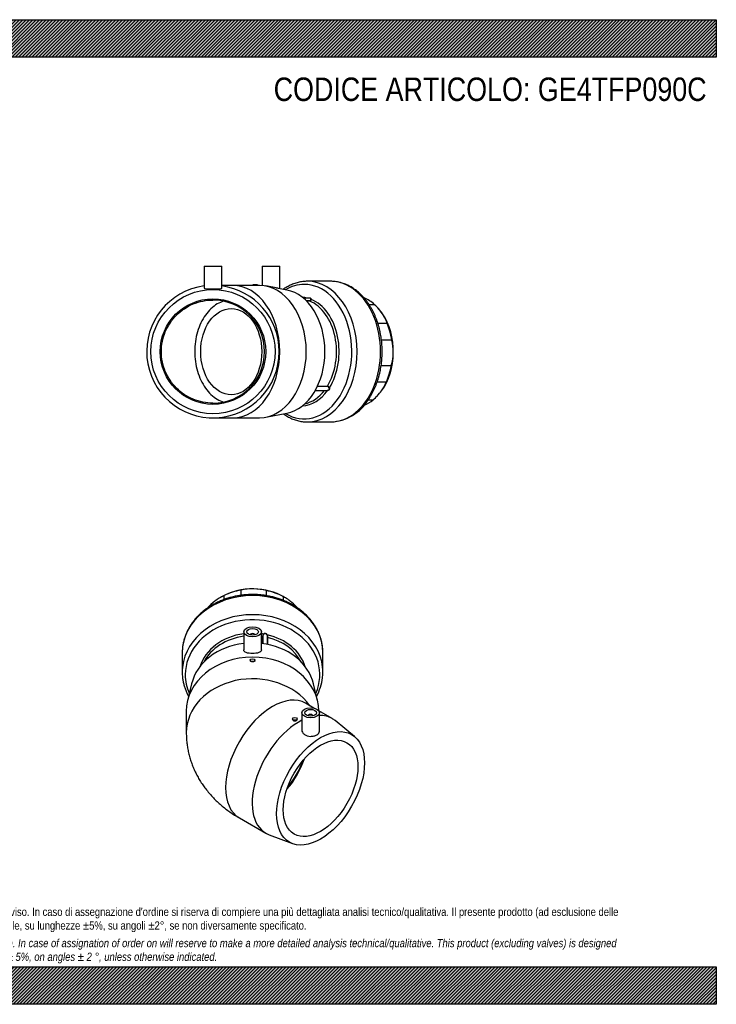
# Model space of a CAD drawing. Header units: millimetres. Extents: x 0 to 1188, y 0 to 840.
# Tile 2 of 2: x 594 to 1188, y 0 to 840. Entities that reach past the tile are written whole.
import ezdxf

# ---------------------------------------------------------------- set-up
doc = ezdxf.new("R2010")
doc.units = ezdxf.units.MM
doc.header["$LTSCALE"] = 4
for name, color, linetype in [('Default', 7, 'Continuous'), ('GE4P090C', 7, 'Continuous'), ('IOF090C', 7, 'Continuous'), ('PARTE_PE_090', 7, 'Continuous')]:
    doc.layers.add(name, color=color, linetype=linetype)

# ---------------------------------------------------------------- blocks, each defined once
blk = doc.blocks.new('SE1')
at = {"layer": 'GE4P090C', "color": 7, "linetype": 'Continuous'}
for p, q in [((785.07, 317.74), (785.07, 302.31)), ((790.57, 315.12), (790.57, 315.09)), ((794.57, 315.09), (794.57, 315.12)), ((800.07, 302.3), (800.07, 317.74)), ((790.57, 293.7), (790.57, 293.27)), ((794.57, 293.17), (794.57, 293.7)), ((740.54, 273.3), (737.1, 258.83)), ((848.03, 258.83), (844.6, 273.3)), ((844.87, 252.76), (837.79, 256.85)), ((736.07, 250.05), (736.07, 231.57)), ((834.57, 248.74), (834.57, 234.11)), ((840.07, 246.13), (840.07, 246.1)), ((844.07, 246.1), (844.07, 246.13)), ((860.42, 243.79), (849.02, 250.36)), ((849.57, 232.94), (849.57, 248.74)), ((826.63, 243.44), (826.63, 243.01)), ((830.63, 243.01), (830.63, 243.44)), ((879.45, 228.48), (862.98, 242.01)), ((781.29, 158.99), (803.92, 145.92)), ((806.73, 144.59), (826.69, 137.09))]:
    blk.add_line(p, q, dxfattribs=at)
for centre, major_axis in [((792.57, 317.74), (-7.5, 0)), ((792.57, 317.74), (-5, 0)), ((792.57, 293.7), (2, 0)), ((842.07, 248.74), (7.5, 0)), ((828.63, 243.44), (-2, 0)), ((842.07, 248.74), (5, 0)), ((850.55, 184.24), (26.5, 45.9)), ((850.55, 184.24), (-22.5, -38.97))]:
    blk.add_ellipse(centre, major_axis=major_axis, ratio=0.57735, dxfattribs=at)
for centre, major_axis, ratio, start_param, end_param in [((792.57, 315.12), (-2, 0), 0.57735, 3.112863, 6.283185), ((792.57, 315.12), (-2, 0), 0.57735, 0, 0.02873), ((792.57, 265.06), (53, 0), 0.816497, 1.712782, 2.950049), ((792.57, 265.06), (53, 0), 0.816497, 0.191544, 1.42881), ((792.57, 250.05), (56.5, 0), 0.816497, 0.006272, 3.141593), ((792.57, 231.57), (-56.5, 0), 0.816497, 3.668083, 6.283185), ((809.54, 207.92), (-28.25, -48.93), 0.57735, 3.141593, 6.283185), ((842.07, 246.13), (2, 0), 0.57735, 0, 3.170323), ((842.07, 246.13), (2, 0), 0.57735, 6.254455, 6.283185), ((832.17, 194.85), (28.25, 48.93), 0.57735, 0, 0.334788), ((832.17, 194.85), (28.25, 48.93), 0.57735, 6.187854, 6.283185), ((832.17, 194.85), (28.25, 48.93), 0.57735, 0.725302, 3.236924), ((792.57, 231.57), (-56.5, 0), 0.816497, 0, 0.001582), ((808.12, 208.74), (22.5, 38.97), 0.57735, 4.372552, 5.052226), ((808.12, 208.74), (-22, -38.11), 0.57735, 1.260744, 1.880849)]:
    blk.add_ellipse(centre, major_axis=major_axis, ratio=ratio, start_param=start_param, end_param=end_param, dxfattribs=at)
for points, knots in [([(800.07, 302.3), (800.07, 302.29), (800.07, 302.28), (800.06, 301.81), (799.85, 301.38), (799.1, 300.62), (798.54, 300.29), (797.16, 299.76), (796.33, 299.56), (794.52, 299.29), (793.53, 299.22), (791.56, 299.22), (790.57, 299.29), (788.76, 299.57), (787.93, 299.78), (786.55, 300.32), (786.01, 300.65), (785.27, 301.41), (785.07, 301.84), (785.07, 302.3), (785.07, 302.3), (785.07, 302.3)], [0.3733676, 0.3733676, 0.3733676, 0.3733676, 0.375, 0.375, 0.4375, 0.4375, 0.5, 0.5, 0.5625, 0.5625, 0.625, 0.625, 0.6875, 0.6875, 0.75, 0.75, 0.8125, 0.8125, 0.875, 0.875, 0.875232, 0.875232, 0.875232, 0.875232]), ([(794.57, 293.26), (794.57, 292.96), (794.35, 292.67), (793.61, 292.26), (793.09, 292.14), (792.05, 292.14), (791.53, 292.25), (790.78, 292.67), (790.57, 292.96), (790.57, 293.26)], [0, 0, 0, 0, 0.125, 0.125, 0.25, 0.25, 0.375, 0.375, 0.4999329, 0.4999329, 0.4999329, 0.4999329]), ([(826.63, 243.01), (826.63, 242.7), (826.85, 242.4), (827.58, 241.97), (828.11, 241.85), (829.15, 241.87), (829.67, 242), (830.42, 242.43), (830.63, 242.72), (830.63, 243.01)], [0.3750995, 0.3750995, 0.3750995, 0.3750995, 0.5, 0.5, 0.625, 0.625, 0.75, 0.75, 0.875, 0.875, 0.875, 0.875]), ([(736.07, 231.57), (736.09, 229.94), (736.14, 227.25), (736.53, 222.86), (737.13, 218.67), (737.97, 214.5), (739.04, 210.38), (740.33, 206.33), (741.84, 202.35), (743.58, 198.44), (745.52, 194.61), (747.68, 190.87), (750.05, 187.23), (752.62, 183.68), (755.4, 180.24), (758.38, 176.9), (761.56, 173.68), (764.95, 170.57), (768.53, 167.59), (772.31, 164.73), (776.22, 162.06), (779.34, 160.12), (780.94, 159.19), (781.29, 158.99)], [0, 0, 0, 0, 0.049424, 0.096759, 0.144022, 0.191261, 0.238524, 0.285864, 0.333335, 0.380992, 0.428896, 0.477107, 0.52569, 0.574709, 0.624232, 0.67432, 0.725032, 0.776416, 0.828506, 0.881315, 0.934833, 0.987801, 1, 1, 1, 1]), ([(834.57, 234.11), (834.57, 234.1), (834.57, 234.09), (834.57, 233.39), (834.77, 232.69), (835.51, 231.37), (836.06, 230.76), (838.12, 229.24), (840.07, 228.65), (842.07, 228.61)], [0.7493079, 0.7493079, 0.7493079, 0.7493079, 0.75, 0.75, 0.8125, 0.8125, 0.875, 0.875, 1, 1, 1, 1]), ([(842.07, 228.61), (843.06, 228.59), (844.04, 228.69), (845.87, 229.13), (846.7, 229.46), (848.76, 230.66), (849.57, 231.77), (849.57, 232.94)], [0, 0, 0, 0, 0.0625, 0.0625, 0.125, 0.125, 0.2487792, 0.2487792, 0.2487792, 0.2487792])]:
    blk.add_open_spline(points, degree=3, knots=knots, dxfattribs=at)
at = {"layer": 'IOF090C', "color": 7, "linetype": 'Continuous'}
for p, q in [((782.69, 353.34), (782.69, 348.92)), ((804.39, 348.62), (804.39, 352.97)), ((765.72, 347.44), (765.41, 347.26)), ((768.22, 345.31), (768.22, 348.73)), ((818.62, 347.87), (818.62, 344.65)), ((819.92, 347.15), (819.41, 347.44))]:
    blk.add_line(p, q, dxfattribs=at)
for centre, radius, start, end in [((792.84, 305.75), 48.66, 89.16991, 102.03663), ((792.58, 305.4), 49.01, 76.05384, 88.87677), ((785.7, 311.97), 40.7, 115.43114, 128.45371), ((799.78, 312.32), 40.23, 49.09074, 62.0866), ((801.22, 292.67), 65.48, 128.59188, 136.41632), ((782.78, 292.61), 66.26, 43.31338, 49.1353)]:
    blk.add_arc(centre, radius, start, end, dxfattribs=at)
for centre, major_axis, start_param, end_param in [((792.57, 316.44), (-46.5, 0), 4.691473, 5.327869), ((792.57, 315.19), (-47.75, 0), 4.92079, 5.247555), ((792.57, 316.44), (46.5, 0), 0.955317, 1.549881), ((792.57, 315.19), (47.75, 0), 0.993799, 1.320564)]:
    blk.add_ellipse(centre, major_axis=major_axis, ratio=0.816497, start_param=start_param, end_param=end_param, dxfattribs=at)
at = {"layer": 'PARTE_PE_090', "color": 7, "linetype": 'Continuous'}
for p, q in [((801.18, 307.76), (801.18, 313.82)), ((801.29, 313.88), (801.29, 307.74)), ((805.21, 307.08), (805.21, 314.1)), ((805.25, 313.02), (805.25, 307.08)), ((732.57, 299.7), (732.57, 283.39)), ((852.57, 283.39), (852.57, 299.7))]:
    blk.add_line(p, q, dxfattribs=at)
for centre, radius, start, end in [((803.79, 313.98), 2.62, 134.17555, 183.49257), ((803.65, 314.05), 2.37, 133.22255, 183.98254), ((803.28, 314.31), 2.03, 27.27538, 130.21321), ((803.29, 314.3), 1.93, 27.00948, 130.4791), ((806.19, 284.73), 46.49, 331.70074, 352.47592)]:
    blk.add_arc(centre, radius, start, end, dxfattribs=at)
for centre, major_axis, ratio, start_param, end_param in [((792.57, 299.7), (-60, 0), 0.816497, 3.145816, 6.27344), ((792.57, 283.39), (-60, 0), 0.816497, 3.230016, 6.194901), ((792.57, 281.23), (-57.39, 0), 0.816497, 2.79324, 6.283185), ((792.57, 278.84), (46.3, 0), 0.816497, 1.73349, 2.896029), ((792.57, 277.76), (45, 0), 0.816497, 1.738244, 2.744083), ((792.57, 278.84), (46.3, 0), 0.816497, 1.366357, 1.408102), ((792.57, 277.76), (45, 0), 0.816497, 1.378246, 1.403348), ((801.2, 313.9), (-0.1, 0), 0.816497, 1.378246, 2.856947), ((801.98, 315.84), (-0.0622, 0.0783), 0.111195, 3.629918, 4.964613), ((805.09, 315.22), (0.0894, 0.0448), 0.281196, 1.535508, 2.870202), ((792.57, 278.84), (-46.3, 0), 0.816497, 3.387156, 4.438664), ((805.27, 313.09), (0.1, 0), 0.816497, 4.058841, 4.426775), ((792.57, 277.76), (-45, 0), 0.816497, 3.539102, 4.426775), ((792.57, 299.7), (-60, 0), 0.816497, 6.27344, 6.283185), ((792.57, 299.7), (-60, 0), 0.816497, 3.141593, 3.145816), ((792.57, 283.39), (-60, 0), 0.816497, 6.194901, 6.283185), ((792.57, 283.39), (-60, 0), 0.816497, 3.047645, 3.230016), ((792.57, 283.39), (-60, 0), 0.816497, 0, 0.094428), ((792.57, 281.23), (-57.39, 0), 0.816497, 0, 0.348352)]:
    blk.add_ellipse(centre, major_axis=major_axis, ratio=ratio, start_param=start_param, end_param=end_param, dxfattribs=at)
for points, knots in [([(852.54, 299.92), (852.55, 300.33), (852.56, 301.67), (852.35, 304.23), (851.9, 307.35), (851.2, 310.47), (850.27, 313.53), (849.1, 316.55), (847.71, 319.49), (846.09, 322.36), (844.26, 325.14), (842.22, 327.81), (839.98, 330.37), (837.55, 332.81), (834.93, 335.12), (832.15, 337.28), (829.2, 339.29), (826.1, 341.15), (822.87, 342.83), (819.52, 344.34), (816.05, 345.67), (812.5, 346.82), (808.86, 347.77), (805.15, 348.54), (801.4, 349.1), (797.61, 349.47), (793.8, 349.63), (789.98, 349.6), (786.17, 349.36), (782.39, 348.92), (778.65, 348.29), (774.97, 347.45), (771.35, 346.43), (767.82, 345.21), (764.39, 343.81), (761.07, 342.24), (757.88, 340.48), (754.82, 338.56), (751.92, 336.49), (749.19, 334.26), (746.63, 331.89), (744.26, 329.39), (742.08, 326.76), (740.11, 324.03), (738.36, 321.2), (736.82, 318.28), (735.52, 315.29), (734.44, 312.24), (733.6, 309.13), (733.01, 306.01), (732.65, 302.97), (732.61, 301.17), (732.59, 300.2)], [0, 0, 0, 0, 0.007155, 0.027185, 0.047213, 0.06725, 0.087305, 0.107386, 0.127499, 0.147649, 0.167838, 0.188067, 0.208335, 0.228639, 0.248976, 0.269341, 0.289732, 0.310144, 0.330572, 0.351014, 0.371466, 0.391926, 0.412393, 0.432864, 0.453338, 0.473816, 0.494296, 0.514778, 0.535262, 0.555749, 0.576237, 0.596727, 0.617218, 0.637708, 0.658198, 0.678685, 0.699166, 0.719639, 0.7401, 0.760545, 0.78097, 0.80137, 0.82174, 0.842075, 0.862371, 0.882626, 0.902837, 0.923007, 0.943136, 0.963229, 0.983293, 1, 1, 1, 1]), ([(805.21, 314.1), (805.21, 314.27), (805.21, 314.44), (805.15, 314.82), (805.09, 315.01), (805, 315.18)], [0.5249507, 0.5249507, 0.5249507, 0.5249507, 0.75, 0.75, 1, 1, 1, 1]), ([(805.08, 315.24), (805.17, 315.06), (805.23, 314.85), (805.29, 314.43), (805.29, 314.22), (805.29, 313.82), (805.27, 313.63), (805.25, 313.29), (805.25, 313.14), (805.25, 313.02)], [0, 0, 0, 0, 0.25, 0.25, 0.5, 0.5, 0.75, 0.75, 1, 1, 1, 1]), ([(732.87, 278.62), (732.93, 278.07), (733.08, 276.63), (733.61, 274), (734.43, 270.94), (735.5, 267.91), (736.7, 265.16), (737.59, 263.44), (738, 262.69)], [0, 0, 0, 0, 0.0130386, 0.040566, 0.0681099, 0.0956801, 0.1232844, 0.1449323, 0.1449323, 0.1449323, 0.1449323])]:
    blk.add_open_spline(points, degree=3, knots=knots, dxfattribs=at)
blk = doc.blocks.new('SE3')
at = {"layer": 'GE4P090C', "color": 7, "linetype": 'Continuous'}
for p, q in [((751.3, 629.83), (766.3, 629.83)), ((751.3, 629.83), (751.3, 610.93)), ((766.3, 610.93), (766.3, 629.83)), ((800.8, 629.83), (815.8, 629.83)), ((800.8, 629.83), (800.8, 613.23)), ((815.8, 610.51), (815.8, 629.83)), ((775.77, 613.33), (766.3, 613.33)), ((793.47, 613.33), (775.77, 613.33)), ((796.86, 613.83), (792.86, 613.83)), ((792.86, 613.83), (792.86, 613.33)), ((798.4, 613.33), (796.28, 613.33)), ((796.86, 613.32), (796.86, 613.83)), ((812.58, 611.13), (803.78, 612.82)), ((821.83, 609.35), (814.56, 610.75)), ((803.78, 500.85), (821.83, 504.32)), ((758.8, 500.33), (775.77, 500.33)), ((775.77, 500.33), (798.4, 500.33))]:
    blk.add_line(p, q, dxfattribs=at)
for radius in [53, 45]:
    blk.add_circle((758.8, 556.83), radius, dxfattribs=at)
for radius, start, end in [(56.5, 97.62815, 0), (56.5, 0, 82.37185), (44, 270.02247, 89.97753)]:
    blk.add_arc((758.8, 556.83), radius, start, end, dxfattribs=at)
for centre, major_axis, start_param, end_param in [((775.77, 556.83), (0, 56.5), 3.141593, 6.283185), ((798.4, 556.83), (0, 56.5), 3.141593, 6.283185), ((816.78, 556.83), (0, -53), 0.135025, 3.006567)]:
    blk.add_ellipse(centre, major_axis=major_axis, ratio=0.707107, start_param=start_param, end_param=end_param, dxfattribs=at)
for points, knots in [([(796.28, 613.3), (795.9, 613.3), (795.39, 613.31), (794.34, 613.32), (793.82, 613.33), (793.45, 613.33), (793.45, 613.33), (793.45, 613.33)], [0, 0, 0, 0, 0.125, 0.125, 0.25, 0.25, 0.2500853, 0.2500853, 0.2500853, 0.2500853]), ([(753.5, 610.47), (754.2, 610.45), (755.03, 610.44), (756.86, 610.44), (757.85, 610.44), (760.8, 610.44), (762.77, 610.42), (764.84, 610.5), (765.39, 610.55), (766.12, 610.7), (766.3, 610.8), (766.3, 610.93)], [0, 0, 0, 0, 0.0625, 0.0625, 0.125, 0.125, 0.25, 0.25, 0.3125, 0.3125, 0.3733719, 0.3733719, 0.3733719, 0.3733719]), ([(814.57, 610.74), (814.28, 610.8), (813.93, 610.87), (813.25, 611), (812.93, 611.06), (812.59, 611.13)], [0.3405766, 0.3405766, 0.3405766, 0.3405766, 0.375, 0.375, 0.40152018, 0.40152018, 0.40152018, 0.40152018]), ([(758.82, 512.83), (755.95, 512.83), (753.09, 513.11), (747.39, 514.25), (744.65, 515.08), (739.35, 517.27), (736.77, 518.65), (731.98, 521.85), (729.77, 523.67), (725.7, 527.73), (723.84, 529.99), (720.65, 534.76), (719.29, 537.29), (717.07, 542.64), (716.23, 545.41), (715.11, 551.03), (714.82, 553.92), (714.82, 559.7), (715.1, 562.55), (716.21, 568.18), (717.06, 570.99), (719.26, 576.3), (720.6, 578.83), (723.8, 583.63), (725.65, 585.89), (729.74, 589.98), (732, 591.83), (736.77, 595.01), (739.29, 596.37), (744.65, 598.59), (747.41, 599.42), (753.03, 600.54), (755.93, 600.83), (758.82, 600.83)], [0, 0, 0, 0, 0.0625, 0.0625, 0.125, 0.125, 0.1875, 0.1875, 0.25, 0.25, 0.3125, 0.3125, 0.375, 0.375, 0.4375, 0.4375, 0.5, 0.5, 0.5625, 0.5625, 0.625, 0.625, 0.6875, 0.6875, 0.75, 0.75, 0.8125, 0.8125, 0.875, 0.875, 0.9375, 0.9375, 1, 1, 1, 1]), ([(767.81, 599.84), (765.98, 599.28), (764.18, 598.48), (760.59, 596.38), (758.8, 595.03), (755.39, 591.82), (753.81, 589.98), (750.94, 585.93), (749.64, 583.69), (747.37, 578.87), (746.41, 576.34), (744.86, 571.04), (744.25, 568.24), (743.46, 562.6), (743.26, 559.75), (743.26, 553.98), (743.46, 551.08), (744.25, 545.45), (744.83, 542.71), (746.4, 537.34), (747.36, 534.8), (749.61, 530.03), (750.92, 527.78), (753.8, 523.69), (755.37, 521.88), (758.75, 518.68), (760.57, 517.29), (764.22, 515.15), (766.05, 514.35), (767.94, 513.78)], [0.0677937, 0.0677937, 0.0677937, 0.0677937, 0.125, 0.125, 0.1875, 0.1875, 0.25, 0.25, 0.3125, 0.3125, 0.375, 0.375, 0.4375, 0.4375, 0.5, 0.5, 0.5625, 0.5625, 0.625, 0.625, 0.6875, 0.6875, 0.75, 0.75, 0.8125, 0.8125, 0.875, 0.875, 0.9341377, 0.9341377, 0.9341377, 0.9341377])]:
    blk.add_open_spline(points, degree=3, knots=knots, dxfattribs=at)
for points in [[(796.86, 613.32), (796.86, 613.31), (796.65, 613.3), (796.28, 613.3)], [(751.3, 610.93), (751.3, 610.67), (752.09, 610.52), (753.5, 610.47)]]:
    blk.add_open_spline(points, degree=3, dxfattribs=at)
at = {"layer": 'IOF090C', "color": 7, "linetype": 'Continuous'}
for p, q in [((896.6, 596.85), (891.99, 596.85)), ((898.7, 594.8), (897.99, 595.52)), ((899.35, 581.19), (907.23, 581.19)), ((911.22, 566.71), (902.5, 566.71)), ((902.24, 545.01), (910.9, 545.01)), ((906.48, 530.79), (898.78, 530.79)), ((891.28, 515.76), (895.4, 515.76)), ((898.27, 518.43), (898.7, 518.87))]:
    blk.add_line(p, q, dxfattribs=at)
for centre, radius, start, end in [((863.79, 561.28), 48.4, 34.9703, 47.30762), ((880.53, 573.13), 27.89, 16.79535, 34.73832), ((872.38, 556.3), 40.21, 359.38056, 15.01441), ((872.11, 556.61), 40.48, 343.34491, 358.93646), ((881.04, 539.54), 26.91, 322.81388, 341.02206), ((864, 552.39), 48.25, 310.6011, 322.87511)]:
    blk.add_arc(centre, radius, start, end, dxfattribs=at)
for centre, major_axis, start_param, end_param in [((878.19, 556.83), (0, 47.75), 5.706188, 5.997818), ((879.72, 556.83), (0, 46.5), 5.476871, 5.667706), ((879.72, 556.83), (0, 46.5), 4.691473, 5.476871), ((878.19, 556.83), (0, 47.75), 4.92079, 5.247555), ((879.72, 556.83), (0, -46.5), 0.764482, 1.549881), ((878.19, 556.83), (0, -47.75), 0.993799, 1.320564), ((879.72, 556.83), (0, 46.5), 3.757072, 3.906075), ((878.19, 556.83), (0, -47.75), 0.285288, 0.535166)]:
    blk.add_ellipse(centre, major_axis=major_axis, ratio=0.707107, start_param=start_param, end_param=end_param, dxfattribs=at)
at = {"layer": 'PARTE_PE_090', "color": 7, "linetype": 'Continuous'}
for p, q in [((859.21, 616.83), (839.23, 616.83)), ((841.29, 602.51), (835.79, 602.51)), ((838.4, 600.13), (841.26, 600.13)), ((841.31, 600.01), (838.52, 600.01)), ((846.08, 523.78), (856.6, 523.78)), ((856.35, 527.16), (847.83, 527.16)), ((847.9, 527.29), (856.34, 527.29)), ((839.23, 496.83), (859.21, 496.83))]:
    blk.add_line(p, q, dxfattribs=at)
for centre, radius, start, end in [((841.25, 601.28), 1.15, 270.43, 6.13035), ((841.26, 601.27), 1.26, 272.03045, 6.33293), ((856.34, 525.43), 1.86, 18.56003, 89.97927), ((856.37, 525.46), 1.7, 18.23255, 90.96323), ((857.56, 536.34), 39.52, 272.38794, 329.09418)]:
    blk.add_arc(centre, radius, start, end, dxfattribs=at)
for centre, major_axis, ratio, start_param, end_param in [((836.58, 556.83), (0, 57.39), 0.707107, 2.736722, 6.283185), ((836.58, 556.83), (0, 57.39), 0.707107, 0, 0.404871), ((839.23, 556.83), (0, -60), 0.707107, 0, 3.14082), ((859.21, 556.83), (0, -60), 0.707107, 0, 3.141593), ((833.67, 556.83), (0, -46.3), 0.707107, 2.976974, 3.098584), ((841.33, 600.11), (0, 0.1), 0.707107, 1.377278, 2.855979), ((832.34, 556.83), (0, 45), 0.707107, 3.99624, 5.997572), ((842.46, 601.45), (0.0991, 0.0133), 0.491722, 3.955528, 5.290223), ((833.67, 556.83), (0, 46.3), 0.707107, 3.984351, 6.009461), ((833.67, 556.83), (0, 46.3), 0.707107, 3.184601, 3.915065), ((832.34, 556.83), (0, 45), 0.707107, 3.293694, 3.887277), ((856.4, 527.23), (0, 0.1), 0.707107, 0.854647, 2.333349), ((856.49, 523.68), (-0.0068, -0.0998), 0.492369, 1.857077, 2.89746), ((858.06, 526), (0.0965, 0.0263), 0.115046, 1.020595, 2.35529), ((839.23, 556.83), (0, -60), 0.707107, 6.281067, 6.283185)]:
    blk.add_ellipse(centre, major_axis=major_axis, ratio=ratio, start_param=start_param, end_param=end_param, dxfattribs=at)
blk.add_ellipse((774.36, 556.83), major_axis=(0, 36.8), ratio=0.707107, dxfattribs=at)
for points, knots in [([(839.27, 616.82), (838.93, 616.82), (838.02, 616.83), (836.35, 616.72), (834.39, 616.49), (832.43, 616.13), (830.48, 615.64), (828.55, 615.04), (826.64, 614.32), (824.76, 613.48), (822.91, 612.53), (821.09, 611.46), (819.75, 610.57), (819.01, 610.04), (818.86, 609.93)], [0, 0, 0, 0, 0.0066275, 0.0207353, 0.0348436, 0.0489607, 0.0630949, 0.0772533, 0.0914419, 0.1056653, 0.1199267, 0.1342277, 0.1485682, 0.1523126, 0.1523126, 0.1523126, 0.1523126]), ([(891.47, 516.04), (891.74, 516.44), (892.38, 517.4), (893.49, 519.22), (894.7, 521.37), (895.83, 523.62), (896.89, 525.92), (897.88, 528.29), (898.78, 530.72), (899.6, 533.2), (900.34, 535.73), (900.99, 538.3), (901.56, 540.91), (902.04, 543.55), (902.43, 546.21), (902.73, 548.9), (902.95, 551.6), (903.08, 554.32), (903.12, 557.04), (903.06, 559.76), (902.92, 562.47), (902.69, 565.17), (902.38, 567.85), (901.97, 570.52), (901.48, 573.15), (900.9, 575.76), (900.23, 578.32), (899.48, 580.85), (898.65, 583.32), (897.73, 585.74), (896.73, 588.11), (895.66, 590.41), (894.51, 592.64), (893.28, 594.8), (891.99, 596.89), (890.62, 598.89), (889.18, 600.8), (887.68, 602.63), (886.12, 604.35), (884.5, 605.98), (882.83, 607.51), (881.11, 608.93), (879.34, 610.24), (877.53, 611.44), (875.68, 612.52), (873.79, 613.48), (871.88, 614.33), (869.94, 615.05), (867.98, 615.66), (866.01, 616.14), (864.02, 616.5), (862.04, 616.73), (860.39, 616.83), (859.5, 616.82), (859.2, 616.82)], [0, 0, 0, 0, 0.010641, 0.030362, 0.050087, 0.069821, 0.08956, 0.109301, 0.129042, 0.148782, 0.168518, 0.188252, 0.207983, 0.22771, 0.247434, 0.267156, 0.286876, 0.306595, 0.326314, 0.346034, 0.365755, 0.385478, 0.405204, 0.424934, 0.444669, 0.464409, 0.484154, 0.503906, 0.523664, 0.543428, 0.563197, 0.582971, 0.602747, 0.622524, 0.642297, 0.662064, 0.68182, 0.70156, 0.721278, 0.740967, 0.760621, 0.780232, 0.799794, 0.8193, 0.838745, 0.858123, 0.877434, 0.896677, 0.915854, 0.934971, 0.954034, 0.973052, 0.992038, 1, 1, 1, 1]), ([(840.98, 602.52), (841, 602.52), (841.01, 602.53), (841.16, 602.57), (841.28, 602.58), (841.51, 602.57), (841.62, 602.55), (841.83, 602.48), (841.93, 602.43), (842.11, 602.29), (842.19, 602.21), (842.32, 602.02), (842.38, 601.91), (842.47, 601.67), (842.5, 601.55), (842.52, 601.41)], [0.2310782, 0.2310782, 0.2310782, 0.2310782, 0.25, 0.25, 0.375, 0.375, 0.5, 0.5, 0.625, 0.625, 0.75, 0.75, 0.875, 0.875, 1, 1, 1, 1]), ([(842.39, 601.4), (842.38, 601.53), (842.35, 601.65), (842.27, 601.87), (842.22, 601.98), (842.03, 602.25), (841.85, 602.38), (841.55, 602.49), (841.44, 602.51), (841.32, 602.51), (841.31, 602.51), (841.3, 602.51)], [0, 0, 0, 0, 0.125, 0.125, 0.25, 0.25, 0.5, 0.5, 0.625, 0.625, 0.6358922, 0.6358922, 0.6358922, 0.6358922]), ([(858.11, 526.02), (858.15, 525.87), (858.17, 525.72), (858.2, 525.42), (858.19, 525.28), (858.16, 524.98), (858.13, 524.85), (858.03, 524.58), (857.97, 524.46), (857.82, 524.24), (857.73, 524.14), (857.53, 523.97), (857.42, 523.9), (857.19, 523.79), (857.06, 523.75), (856.81, 523.7), (856.67, 523.69), (856.54, 523.7)], [0, 0, 0, 0, 0.125, 0.125, 0.25, 0.25, 0.375, 0.375, 0.5, 0.5, 0.625, 0.625, 0.75, 0.75, 0.875, 0.875, 1, 1, 1, 1]), ([(856.6, 523.78), (856.7, 523.78), (856.79, 523.78), (857, 523.82), (857.12, 523.86), (857.45, 524.01), (857.65, 524.18), (857.86, 524.5), (857.92, 524.62), (858.01, 524.87), (858.04, 525), (858.08, 525.28), (858.08, 525.42), (858.05, 525.7), (858.03, 525.85), (857.99, 525.99)], [0.0353664, 0.0353664, 0.0353664, 0.0353664, 0.125, 0.125, 0.25, 0.25, 0.5, 0.5, 0.625, 0.625, 0.75, 0.75, 0.875, 0.875, 1, 1, 1, 1]), ([(818.85, 503.74), (819.4, 503.35), (820.54, 502.56), (822.32, 501.47), (824.17, 500.47), (826.06, 499.59), (827.97, 498.83), (829.91, 498.19), (831.86, 497.67), (833.83, 497.27), (835.79, 497), (837.6, 496.85), (838.64, 496.85), (839.14, 496.85)], [0.8485656, 0.8485656, 0.8485656, 0.8485656, 0.8619586, 0.8763798, 0.890762, 0.9051031, 0.9194022, 0.9336599, 0.9478787, 0.9620622, 0.976216, 0.9903465, 1, 1, 1, 1])]:
    blk.add_open_spline(points, degree=3, knots=knots, dxfattribs=at)
blk.add_open_spline([(856.54, 523.7), (856.43, 523.71), (856.32, 523.74), (856.2, 523.76)], degree=3, dxfattribs=at)

msp = doc.modelspace()

# ---------------------------------------------------------------- hatches: boundary and pattern name
at = {"layer": 'Default', "linetype": 'Continuous'}
h = msp.add_hatch(dxfattribs=at)
h.set_pattern_fill('LINE', scale=0.629921, angle=45, style=0)
h.paths.add_polyline_path([(1188, 808), (1188, 840), (0, 840), (0, 808)])
for points in [[(1188, 808), (1188, 840), (0, 840), (0, 808)], [(1188, 0), (1188, 32), (0, 32), (0, 0)]]:
    msp.add_hatch(color=7, dxfattribs=at).paths.add_polyline_path(points)
h = msp.add_hatch(dxfattribs=at)
h.set_pattern_fill('LINE', scale=0.629921, angle=45, style=0)
h.paths.add_polyline_path([(1188, 0), (1188, 32), (0, 32), (0, 0)])

# ---------------------------------------------------------------- linework, layer by layer
at = {"layer": 'Default', "color": 7, "linetype": 'Continuous'}
for p, q in [((0, 840), (1188, 840)), ((1188, 840), (1188, 808)), ((1188, 808), (0, 808)), ((0, 32), (1188, 32)), ((1188, 32), (1188, 0)), ((1188, 0), (0, 0))]:
    msp.add_line(p, q, dxfattribs=at)

# ---------------------------------------------------------------- block references
at = {"layer": 'Default'}
for name in ['SE3', 'SE1']:
    msp.add_blockref(name, (0, 0), dxfattribs=at)

# ---------------------------------------------------------------- texts
at = {"layer": 'Default', "attachment_point": 1}
for s, insert, char_height, width in [('{\\fArial Narrow|b0||i0||c0|p34;\\C7;\\H20.;\\W1.;CODICE ARTICOLO: GE4TFP090C}', (810.568, 790.642), 20, 376.1245), ("{\\fArial Narrow|b0||i0||c0|p34;\\C7;\\H7.;\\W1.;PLASTITALIA si riserva il diritto di revisionare la presente specifica, mantenendo la conformità alle prescrizioni del prodotto, senza alcun preavviso. In caso di assegnazione d'ordine si riserva di compiere una più dettagliata analisi tecnico/qualitativa. Il presente prodotto (ad esclusione delle \\P}{\\fArial Narrow|b0||i0||c0|p34;\\C7;\\H7.;\\W1.;valvole) è progettato per applicazioni non previste dalla direttiva 2014/68/EU. Tolleranza su diametri e spessori come da normative se applicabile, su lunghezze ±5%, su angoli ±2°, se non diversamente specificato.\\P}{\\fArial Narrow|b0||i0||c0|p34;\\C7;\\H2.;\\W1.;   \\P}{\\fArial Narrow|b0||i1||c0|p34;\\C7;\\H7.;\\W1.;PLASTITALIA on reserves the right to revise this specification, maintaining the conformity to the requirements of the product, without any notice. In case of assignation of order on will reserve to make a more detailed analysis technical/qualitative. This product (excluding valves) is designed \\P}{\\fArial Narrow|b0||i1||c0|p34;\\C7;\\H7.;\\W1.;for applications not covered by Directive 2014/68 / EU. The tolerance on diameters and thicknesses as the standards if applicable, on lengths ± 5%, on angles ± 2 °, unless otherwise indicated.\\P}", (80, 82.409), 7, 1028)]:
    msp.add_mtext(s, dxfattribs=dict(at, insert=insert, char_height=char_height, width=width))

doc.saveas('drawing.dxf')
